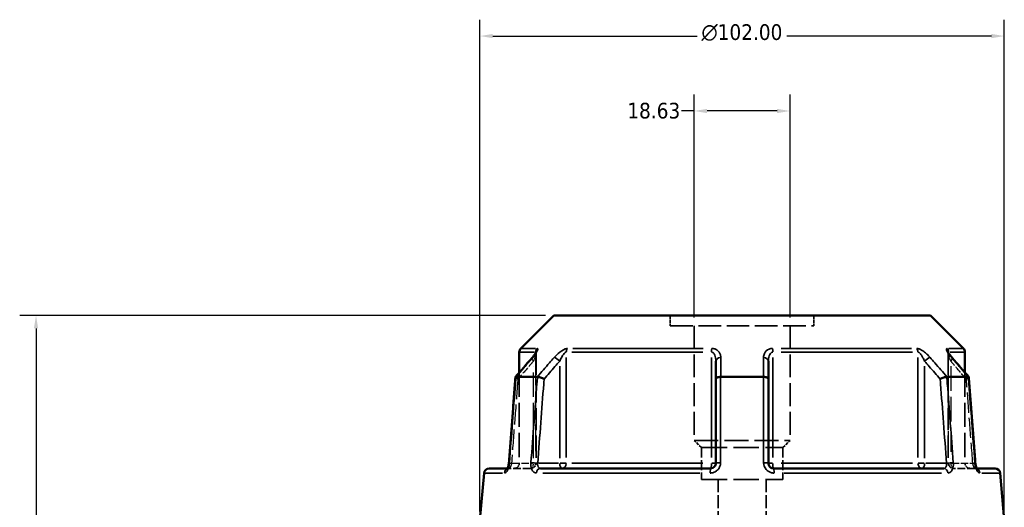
# Model space of a CAD drawing. Header units: millimetres. Extents: x 0 to 898, y 0 to 841.
# Tile 4 of 7: x 274 to 466, y 392 to 487. Entities that reach past the tile are written whole.
import ezdxf

# ---------------------------------------------------------------- set-up
doc = ezdxf.new("R2010")
doc.units = ezdxf.units.MM
doc.linetypes.add('DASHED', pattern=[0.2067, 0.1654, -0.0413])
for name, color, linetype, lineweight in [('Dimension (ANSI)', 7, 'Continuous', 25), ('Hidden (ANSI)', 7, 'DASHED', 35), ('Hidden Narrow (ANSI)', 7, 'DASHED', 25), ('Visible (ANSI)', 7, 'Continuous', 50), ('Visible Narrow (ANSI)', 7, 'Continuous', 35)]:
    doc.layers.add(name, color=color, linetype=linetype, lineweight=lineweight)
doc.styles.add('Note Text (ANSI)', font='tahoma.ttf')
doc.dimstyles.new('Default - mm (ANSI)', dxfattribs={"dimtxt": 3.048, "dimasz": 2.5, "dimexe": 3.175, "dimexo": 1.6002, "dimgap": 0.8, "dimtad": 0, "dimtoh": 1, "dimrnd": 1e-08, "dimzin": 4, "dimdsep": 46, "dimtxsty": 'Note Text (ANSI)', "dimcen": 0.09, "dimdle": 10, "dimclrd": 256, "dimclre": 256, "dimclrt": 256, "dimadec": 1, "dimazin": 1, "dimtfac": 1, "dimtofl": 0, "dimtmove": 0, "dimatfit": 3, "dimfxl": 1, "dimtolj": 1, "dimtzin": 4, "dimlwd": -1, "dimlwe": -1, "dimarcsym": 0})

# ---------------------------------------------------------------- blocks, each defined once
blk = doc.blocks.new('*D6')
at = {"layer": 'Defpoints', "color": 0, "transparency": 16777216}
for p in [(405.27, 469.29), (405.27, 427.57), (423.9, 427.57)]:
    blk.add_point(p, dxfattribs=at)
at = {"layer": 'Dimension (ANSI)', "transparency": 16777216}
for p, q in [((405.27, 429.17), (405.27, 472.46)), ((423.9, 429.17), (423.9, 472.46)), ((405.27, 469.29), (402.77, 469.29)), ((421.4, 469.29), (407.77, 469.29))]:
    blk.add_line(p, q, dxfattribs=at)
for points in [[(407.77, 469.7), (407.77, 468.87), (405.27, 469.29)], [(421.4, 469.7), (421.4, 468.87), (423.9, 469.29)]]:
    blk.add_solid(points, dxfattribs=at)
at = {"layer": 'Dimension (ANSI)', "transparency": 16777216, "insert": (392.25, 470.88), "char_height": 3.048, "attachment_point": 1, "style": 'Note Text (ANSI)'}
blk.add_mtext('\\A1;18.63', dxfattribs=at)
blk = doc.blocks.new('*D9')
at = {"layer": 'Defpoints', "color": 0, "transparency": 16777216}
for p in [(277.23, 429.55), (377.93, 429.55), (415.19, 249.57)]:
    blk.add_point(p, dxfattribs=at)
at = {"layer": 'Dimension (ANSI)', "transparency": 16777216}
for p, q in [((376.33, 429.55), (274.05, 429.55)), ((277.23, 427.05), (277.23, 383.92)), ((277.23, 252.07), (277.23, 370.22)), ((413.59, 249.57), (274.05, 249.57))]:
    blk.add_line(p, q, dxfattribs=at)
for points in [[(276.81, 427.05), (277.64, 427.05), (277.23, 429.55)], [(276.81, 252.07), (277.64, 252.07), (277.23, 249.57)]]:
    blk.add_solid(points, dxfattribs=at)
at = {"layer": 'Dimension (ANSI)', "transparency": 16777216, "insert": (275.63, 371.02), "char_height": 3.048, "attachment_point": 1, "rotation": 90, "style": 'Note Text (ANSI)'}
blk.add_mtext('\\A1;179.98', dxfattribs=at)
blk = doc.blocks.new('*D10')
at = {"layer": 'Defpoints', "color": 0, "transparency": 16777216}
for p in [(363.59, 483.85), (363.59, 389.85), (465.59, 389.85)]:
    blk.add_point(p, dxfattribs=at)
at = {"layer": 'Dimension (ANSI)', "transparency": 16777216}
for p, q in [((363.59, 391.45), (363.59, 487.02)), ((465.59, 391.45), (465.59, 487.02)), ((366.09, 483.85), (405.87, 483.85)), ((463.09, 483.85), (423.3, 483.85))]:
    blk.add_line(p, q, dxfattribs=at)
for points in [[(366.09, 484.26), (366.09, 483.43), (363.59, 483.85)], [(463.09, 484.26), (463.09, 483.43), (465.59, 483.85)]]:
    blk.add_solid(points, dxfattribs=at)
at = {"layer": 'Dimension (ANSI)', "transparency": 16777216, "insert": (406.67, 486.14), "char_height": 3.048, "attachment_point": 1, "style": 'Note Text (ANSI)'}
blk.add_mtext('\\A1;{\\fAIGDT|b0|i0;\\H3.0480;\\ln}\\fTahoma|b0|i0;\\H3.0480;102.00', dxfattribs=at)

msp = doc.modelspace()

# ---------------------------------------------------------------- linework, layer by layer
at = {"layer": 'Hidden (ANSI)', "ltscale": 3.781199}
for p, q in [((400.613, 429.553), (400.613, 427.568)), ((428.56, 429.553), (428.56, 427.568))]:
    msp.add_line(p, q, dxfattribs=at)
at = {"layer": 'Hidden (ANSI)', "ltscale": 26.547085}
msp.add_line((400.613, 427.568), (428.56, 427.568), dxfattribs=at)
at = {"layer": 'Hidden (ANSI)', "ltscale": 26.965408}
for p, q in [((405.271, 427.568), (405.271, 405.273)), ((423.902, 427.568), (423.902, 405.273))]:
    msp.add_line(p, q, dxfattribs=at)
at = {"layer": 'Hidden (ANSI)', "ltscale": 25.936314}
for p, q in [((374.493, 422.292), (374.493, 400.848)), ((454.68, 422.292), (454.68, 400.848))]:
    msp.add_line(p, q, dxfattribs=at)
at = {"layer": 'Hidden (ANSI)', "ltscale": 28.393614}
msp.add_line((371.236, 418.455), (371.236, 400.848), dxfattribs=at)
at = {"layer": 'Hidden (ANSI)', "ltscale": 28.39362}
msp.add_line((457.936, 418.455), (457.936, 400.848), dxfattribs=at)
at = {"layer": 'Hidden (ANSI)', "ltscale": 28.316891}
msp.add_line((405.271, 405.273), (423.902, 405.273), dxfattribs=at)
at = {"layer": 'Hidden (ANSI)', "ltscale": 3.763801}
for p, q in [((406.668, 403.875), (405.271, 405.273)), ((422.505, 403.875), (423.902, 405.273))]:
    msp.add_line(p, q, dxfattribs=at)
at = {"layer": 'Hidden (ANSI)', "ltscale": 30.086697}
for p, q in [((406.668, 403.875), (422.505, 403.875)), ((406.668, 397.703), (422.505, 397.703))]:
    msp.add_line(p, q, dxfattribs=at)
at = {"layer": 'Hidden (ANSI)', "ltscale": 11.756497}
for p, q in [((406.668, 403.875), (406.668, 397.703)), ((422.505, 403.875), (422.505, 397.703))]:
    msp.add_line(p, q, dxfattribs=at)
at = {"layer": 'Hidden (ANSI)', "ltscale": 1.470216}
msp.add_line((368.955, 399.848), (369.249, 399.848), dxfattribs=at)
at = {"layer": 'Hidden (ANSI)', "ltscale": 9.334328}
for p, q in [((373.493, 399.848), (369.249, 399.848)), ((459.924, 399.848), (455.68, 399.848))]:
    msp.add_line(p, q, dxfattribs=at)
at = {"layer": 'Hidden (ANSI)', "ltscale": 1.47006}
msp.add_line((459.924, 399.848), (460.218, 399.848), dxfattribs=at)
at = {"layer": 'Hidden (ANSI)', "ltscale": 14.961292}
for p, q in [((409.929, 397.703), (409.929, 389.848)), ((419.244, 397.703), (419.244, 389.848))]:
    msp.add_line(p, q, dxfattribs=at)
at = {"layer": 'Hidden (ANSI)', "ltscale": 2.991791}
for centre, start, end in [((370.236, 400.848), 270, 0), ((373.493, 400.848), 270, 0), ((455.68, 400.848), 180, 270), ((458.936, 400.848), 180, 270)]:
    msp.add_arc(centre, 1, start, end, dxfattribs=at)
at = {"layer": 'Hidden (ANSI)', "ltscale": 10.048908}
for centre, major_axis, ratio, start_param, end_param in [((10394.355, -11056.7), (-354.91, 16195.52), 0.8712942, 0.7642108, 0.7645365), ((-9728.451, -11244.44), (-358.699, -16460.487), 0.8712659, 2.376952, 2.3772725)]:
    msp.add_ellipse(centre, major_axis=major_axis, ratio=ratio, start_param=start_param, end_param=end_param, dxfattribs=at)
at = {"layer": 'Hidden (ANSI)', "ltscale": 4.578621}
msp.add_open_spline([(373.739, 421.332), (373.838, 421.446), (373.931, 421.559), (374.103, 421.777), (374.181, 421.883), (374.318, 422.08), (374.377, 422.172), (374.443, 422.287), (374.461, 422.322), (374.487, 422.373), (374.495, 422.392), (374.505, 422.415), (374.507, 422.422), (374.51, 422.43), (374.508, 422.425), (374.5, 422.387), (374.496, 422.362), (374.494, 422.314), (374.493, 422.304), (374.493, 422.292)], degree=3, knots=[0, 0, 0, 0, 0.05326363, 0.05326363, 0.10652726, 0.10652726, 0.15979088, 0.15979088, 0.1864227, 0.1864227, 0.20693939, 0.20693939, 0.22202176, 0.22202176, 0.24544118, 0.24544118, 0.26213437, 0.26213437, 0.26631814, 0.26631814, 0.26631814, 0.26631814], dxfattribs=at)
at = {"layer": 'Hidden (ANSI)', "ltscale": 0.735482}
msp.add_open_spline([(374.493, 422.292), (374.493, 422.335), (374.497, 422.364), (374.503, 422.406), (374.506, 422.418), (374.509, 422.426), (374.509, 422.427), (374.509, 422.427)], degree=3, knots=[0.079099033, 0.079099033, 0.079099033, 0.079099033, 0.094745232, 0.094745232, 0.110737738, 0.110737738, 0.118300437, 0.118300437, 0.118300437, 0.118300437], dxfattribs=at)
at = {"layer": 'Hidden (ANSI)', "ltscale": 4.578617}
msp.add_open_spline([(454.68, 422.292), (454.68, 422.335), (454.676, 422.364), (454.67, 422.406), (454.667, 422.418), (454.663, 422.429), (454.664, 422.427), (454.671, 422.409), (454.679, 422.388), (454.712, 422.32), (454.741, 422.266), (454.827, 422.123), (454.89, 422.028), (455.034, 421.826), (455.115, 421.718), (455.276, 421.518), (455.353, 421.426), (455.434, 421.332)], degree=3, knots=[0.07909903, 0.07909903, 0.07909903, 0.07909903, 0.09474523, 0.09474523, 0.11073774, 0.11073774, 0.12984163, 0.12984163, 0.15596521, 0.15596521, 0.19532048, 0.19532048, 0.24858388, 0.24858388, 0.30184727, 0.30184727, 0.345416, 0.345416, 0.345416, 0.345416], dxfattribs=at)
at = {"layer": 'Hidden (ANSI)', "ltscale": 0.735502}
msp.add_open_spline([(454.664, 422.427), (454.664, 422.427), (454.666, 422.42), (454.673, 422.387), (454.677, 422.362), (454.679, 422.314), (454.68, 422.304), (454.68, 422.292)], degree=3, knots=[0.227116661, 0.227116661, 0.227116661, 0.227116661, 0.245441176, 0.245441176, 0.262134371, 0.262134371, 0.26631814, 0.26631814, 0.26631814, 0.26631814], dxfattribs=at)
at = {"layer": 'Hidden (ANSI)', "ltscale": 2.089203}
for points, knots in [([(370.49, 417.583), (370.489, 417.56), (370.502, 417.531), (370.565, 417.456), (370.62, 417.408), (370.767, 417.304), (370.857, 417.249), (370.961, 417.193), (370.962, 417.192), (370.963, 417.192)], [-0.10955445, -0.10955445, -0.10955445, -0.10955445, -0.07807603, -0.07807603, -0.03929469, -0.03929469, 0, 0, 0.00047626, 0.00047626, 0.00047626, 0.00047626]), ([(458.209, 417.192), (458.211, 417.192), (458.212, 417.193), (458.316, 417.249), (458.406, 417.304), (458.553, 417.408), (458.608, 417.456), (458.671, 417.531), (458.684, 417.56), (458.683, 417.583)], [-0.15381712, -0.15381712, -0.15381712, -0.15381712, -0.15334198, -0.15334198, -0.1141389, -0.1141389, -0.07544797, -0.07544797, -0.04404294, -0.04404294, -0.04404294, -0.04404294])]:
    msp.add_open_spline(points, degree=3, knots=knots, dxfattribs=at)
at = {"layer": 'Hidden (ANSI)', "ltscale": 0.420625}
msp.add_open_spline([(369.112, 400.266), (369.124, 400.312), (369.136, 400.359), (369.151, 400.427), (369.156, 400.446), (369.16, 400.466)], degree=3, knots=[0.227257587, 0.227257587, 0.227257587, 0.227257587, 0.247429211, 0.247429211, 0.255432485, 0.255432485, 0.255432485, 0.255432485], dxfattribs=at)
at = {"layer": 'Hidden (ANSI)', "ltscale": 0.527502}
msp.add_open_spline([(369.192, 400.649), (369.2, 400.697), (369.206, 400.744), (369.216, 400.836), (369.22, 400.88), (369.224, 400.924)], degree=3, knots=[0.279678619, 0.279678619, 0.279678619, 0.279678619, 0.298086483, 0.298086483, 0.314813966, 0.314813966, 0.314813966, 0.314813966], dxfattribs=at)
at = {"layer": 'Hidden (ANSI)', "ltscale": 1.701024}
msp.add_open_spline([(368.876, 399.724), (368.876, 399.724), (368.876, 399.724), (368.876, 399.724), (368.885, 399.734), (368.932, 399.767), (368.969, 399.789), (369.083, 399.831), (369.162, 399.848), (369.249, 399.848)], degree=3, knots=[0.227293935, 0.227293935, 0.227293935, 0.227293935, 0.22772718, 0.22772718, 0.25682997, 0.25682997, 0.285161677, 0.285161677, 0.314811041, 0.314811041, 0.314811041, 0.314811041], dxfattribs=at)
at = {"layer": 'Hidden (ANSI)', "ltscale": 1.700917}
for points in [[(369.249, 399.848), (369.145, 399.848), (369.054, 399.823), (368.94, 399.774), (368.908, 399.751), (368.88, 399.729), (368.876, 399.724), (368.876, 399.724)], [(459.924, 399.848), (460.028, 399.848), (460.119, 399.823), (460.233, 399.774), (460.265, 399.751), (460.293, 399.729), (460.297, 399.724), (460.297, 399.724)]]:
    msp.add_open_spline(points, degree=3, knots=[0, 0, 0, 0, 0.035487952, 0.035487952, 0.066590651, 0.066590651, 0.08751627, 0.08751627, 0.08751627, 0.08751627], dxfattribs=at)
at = {"layer": 'Hidden (ANSI)', "ltscale": 0.402963}
msp.add_open_spline([(368.906, 399.764), (368.907, 399.765), (368.907, 399.767), (368.922, 399.788), (368.937, 399.815), (368.955, 399.848)], degree=3, knots=[0.122975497, 0.122975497, 0.122975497, 0.122975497, 0.124622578, 0.124622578, 0.150448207, 0.150448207, 0.150448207, 0.150448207], dxfattribs=at)
at = {"layer": 'Hidden (ANSI)', "ltscale": 2.63652}
msp.add_open_spline([(460.218, 399.848), (460.238, 399.811), (460.255, 399.782), (460.286, 399.736), (460.298, 399.723), (460.297, 399.724), (460.288, 399.734), (460.241, 399.767), (460.204, 399.789), (460.089, 399.831), (460.011, 399.848), (459.924, 399.848)], degree=3, knots=[0.16436308, 0.16436308, 0.16436308, 0.16436308, 0.19343627, 0.19343627, 0.22772718, 0.22772718, 0.25682997, 0.25682997, 0.28516168, 0.28516168, 0.31481104, 0.31481104, 0.31481104, 0.31481104], dxfattribs=at)
at = {"layer": 'Hidden Narrow (ANSI)', "ltscale": 28.778315}
for p, q in [((373.993, 401.839), (373.993, 419.685)), ((455.18, 419.685), (455.18, 401.839))]:
    msp.add_line(p, q, dxfattribs=at)
at = {"layer": 'Hidden Narrow (ANSI)', "ltscale": 31.058149}
msp.add_line((374.42, 421.177), (374.42, 401.918), dxfattribs=at)
at = {"layer": 'Hidden Narrow (ANSI)', "ltscale": 31.058092}
msp.add_line((454.753, 401.918), (454.753, 421.177), dxfattribs=at)
at = {"layer": 'Hidden Narrow (ANSI)', "ltscale": 8.457208}
for p, q in [((369.934, 400.848), (373.78, 400.848)), ((455.393, 400.848), (459.239, 400.848))]:
    msp.add_line(p, q, dxfattribs=at)
at = {"layer": 'Hidden Narrow (ANSI)', "ltscale": 1.795034}
for p, q in [((374.492, 400.848), (374.038, 400.848)), ((455.135, 400.848), (454.681, 400.848))]:
    msp.add_line(p, q, dxfattribs=at)
at = {"layer": 'Hidden Narrow (ANSI)', "ltscale": 2.029475}
for centre, major_axis, start_param, end_param in [((374.493, 420.676), (-0.755, 0.656), 0.059198, 1.1247615), ((454.68, 420.676), (0.755, 0.656), 5.1584238, 6.2239873)]:
    msp.add_ellipse(centre, major_axis=major_axis, ratio=0.3543192, start_param=start_param, end_param=end_param, dxfattribs=at)
at = {"layer": 'Hidden Narrow (ANSI)', "ltscale": 1.797881}
for centre, major_axis, start_param, end_param in [((370.221, 400.848), (-0.997, 0.076), 0.0524429, 0.9964155), ((458.952, 400.848), (0.997, 0.076), 5.2867698, 6.2307424)]:
    msp.add_ellipse(centre, major_axis=major_axis, ratio=0.0437298, start_param=start_param, end_param=end_param, dxfattribs=at)
at = {"layer": 'Hidden Narrow (ANSI)', "ltscale": 2.692601}
for centre, ratio, start_param, end_param in [((373.493, 400.848), 0.5, 0.0785398, 1.4922565), ((373.493, 400.848), 0.9265657, 0.0785398, 1.4922565), ((455.68, 400.848), 0.9265657, 4.7909288, 6.2046455), ((455.68, 400.848), 0.5, 4.7909288, 6.2046455)]:
    msp.add_ellipse(centre, major_axis=(0, -1), ratio=ratio, start_param=start_param, end_param=end_param, dxfattribs=at)
at = {"layer": 'Hidden Narrow (ANSI)', "ltscale": 0.633739}
msp.add_ellipse((369.249, 398.848), major_axis=(0, 1), ratio=0.9213266, start_param=0.0184876, end_param=0.3512644, dxfattribs=at)
at = {"layer": 'Hidden Narrow (ANSI)', "ltscale": 0.633677}
msp.add_ellipse((459.924, 398.848), major_axis=(0, 1), ratio=0.9213266, start_param=5.9319551, end_param=6.2646995, dxfattribs=at)
at = {"layer": 'Hidden Narrow (ANSI)', "ltscale": 3.591758}
msp.add_open_spline([(374.486, 422.372), (374.489, 422.36), (374.491, 422.347), (374.497, 422.273), (374.49, 422.194), (374.459, 422.016), (374.437, 421.921), (374.368, 421.666), (374.315, 421.5), (374.177, 421.117), (374.09, 420.898), (373.993, 420.676)], degree=3, knots=[0.05373644, 0.05373644, 0.05373644, 0.05373644, 0.06721438, 0.06721438, 0.12292214, 0.12292214, 0.17440412, 0.17440412, 0.25131567, 0.25131567, 0.345416, 0.345416, 0.345416, 0.345416], dxfattribs=at)
at = {"layer": 'Hidden Narrow (ANSI)', "ltscale": 3.592147}
msp.add_open_spline([(455.18, 420.676), (455.06, 420.952), (454.952, 421.226), (454.746, 421.839), (454.664, 422.173), (454.683, 422.353), (454.685, 422.363), (454.687, 422.372)], degree=3, knots=[0, 0, 0, 0, 0.11734182, 0.11734182, 0.28109054, 0.28109054, 0.2916805, 0.2916805, 0.2916805, 0.2916805], dxfattribs=at)
at = {"layer": 'Hidden Narrow (ANSI)', "ltscale": 8.464334}
for points, knots in [([(373.993, 420.676), (373.689, 420.326), (373.385, 419.977), (373.081, 419.627), (372.375, 418.815), (371.669, 418.003), (370.963, 417.192)], [1.40070667, 1.40070667, 1.40070667, 1.40070667, 1.54944365, 1.54944365, 1.54944365, 1.8944823, 1.8944823, 1.8944823, 1.8944823]), ([(458.209, 417.192), (457.504, 418.003), (456.798, 418.815), (456.092, 419.627), (455.788, 419.977), (455.484, 420.326), (455.18, 420.676)], [2.51817821, 2.51817821, 2.51817821, 2.51817821, 2.86321686, 2.86321686, 2.86321686, 3.01195384, 3.01195384, 3.01195384, 3.01195384])]:
    msp.add_open_spline(points, degree=3, knots=knots, dxfattribs=at)
at = {"layer": 'Hidden Narrow (ANSI)', "ltscale": 23.812252}
for points, knots in [([(370.963, 417.192), (370.94, 416.878), (370.916, 416.564), (370.701, 413.743), (370.511, 411.236), (370.32, 408.729), (370.12, 406.102), (369.92, 403.475), (369.721, 400.848)], [0.6606297, 0.6606297, 0.6606297, 0.6606297, 0.7550994, 0.7550994, 1.5101988, 1.5101988, 1.5101988, 2.3012939, 2.3012939, 2.3012939, 2.3012939]), ([(459.452, 400.848), (459.253, 403.475), (459.053, 406.102), (458.853, 408.729), (458.662, 411.236), (458.472, 413.743), (458.257, 416.564), (458.233, 416.878), (458.209, 417.192)], [1.2046153, 1.2046153, 1.2046153, 1.2046153, 1.9957102, 1.9957102, 1.9957102, 2.7508097, 2.7508097, 2.8452795, 2.8452795, 2.8452795, 2.8452795])]:
    msp.add_open_spline(points, degree=3, knots=knots, dxfattribs=at)
at = {"layer": 'Hidden Narrow (ANSI)', "ltscale": 2.712011}
msp.add_open_spline([(369.721, 400.848), (369.711, 400.782), (369.698, 400.716), (369.661, 400.547), (369.632, 400.446), (369.558, 400.234), (369.51, 400.128), (369.386, 399.918), (369.309, 399.848), (369.249, 399.848)], degree=3, knots=[0, 0, 0, 0, 0.03982627, 0.03982627, 0.1035483, 0.1035483, 0.18638694, 0.18638694, 0.31481104, 0.31481104, 0.31481104, 0.31481104], dxfattribs=at)
at = {"layer": 'Hidden Narrow (ANSI)', "ltscale": 2.712193}
msp.add_open_spline([(459.924, 399.848), (459.901, 399.848), (459.876, 399.858), (459.807, 399.908), (459.761, 399.964), (459.655, 400.14), (459.597, 400.274), (459.508, 400.559), (459.474, 400.704), (459.452, 400.848)], degree=3, knots=[0, 0, 0, 0, 0.04867645, 0.04867645, 0.12655878, 0.12655878, 0.2278058, 0.2278058, 0.31481397, 0.31481397, 0.31481397, 0.31481397], dxfattribs=at)
at = {"layer": 'Visible (ANSI)'}
for p, q in [((377.93, 429.553), (371.529, 423.153)), ((377.93, 429.553), (451.243, 429.553)), ((451.243, 429.553), (457.644, 423.153)), ((371.236, 422.446), (371.236, 418.455)), ((457.936, 422.446), (457.936, 418.455)), ((409.486, 420.676), (409.486, 417.192)), ((419.686, 417.192), (419.686, 420.676)), ((370.599, 417.641), (374.76, 417.641)), ((410.426, 417.641), (418.747, 417.641)), ((454.413, 417.641), (458.574, 417.641)), ((409.486, 417.192), (409.486, 400.848)), ((419.686, 400.848), (419.686, 417.192)), ((364.381, 398.935), (363.586, 389.848)), ((365.378, 399.848), (368.955, 399.848)), ((375.349, 399.848), (408.486, 399.848)), ((420.686, 399.848), (453.824, 399.848)), ((460.218, 399.848), (463.795, 399.848)), ((464.791, 398.935), (465.586, 389.848))]:
    msp.add_line(p, q, dxfattribs=at)
for centre, start, end in [((372.236, 422.446), 135, 180), ((456.936, 422.446), 0, 45), ((365.378, 398.848), 90, 175), ((463.795, 398.848), 5, 90)]:
    msp.add_arc(centre, 1, start, end, dxfattribs=at)
for centre, major_axis, ratio, start_param, end_param in [((10557.624, -11244.44), (358.699, -16460.487), 0.8712659, 3.9059128, 3.9062333), ((-9565.182, -11056.7), (354.91, 16195.52), 0.8712942, 5.5186488, 5.5189745)]:
    msp.add_ellipse(centre, major_axis=major_axis, ratio=ratio, start_param=start_param, end_param=end_param, dxfattribs=at)
for points, knots in [([(374.509, 422.427), (374.509, 422.427), (374.508, 422.424), (374.502, 422.409), (374.493, 422.388), (374.461, 422.32), (374.432, 422.266), (374.346, 422.123), (374.283, 422.028), (374.139, 421.826), (374.058, 421.718), (373.897, 421.518), (373.82, 421.426), (373.739, 421.332)], [0.11830044, 0.11830044, 0.11830044, 0.11830044, 0.12984163, 0.12984163, 0.15596521, 0.15596521, 0.19532048, 0.19532048, 0.24858388, 0.24858388, 0.30184727, 0.30184727, 0.345416, 0.345416, 0.345416, 0.345416]), ([(455.434, 421.332), (455.335, 421.446), (455.242, 421.559), (455.07, 421.777), (454.992, 421.883), (454.855, 422.08), (454.796, 422.172), (454.73, 422.287), (454.711, 422.322), (454.686, 422.373), (454.678, 422.392), (454.668, 422.415), (454.665, 422.422), (454.664, 422.426), (454.664, 422.427), (454.664, 422.427)], [0, 0, 0, 0, 0.05326363, 0.05326363, 0.10652726, 0.10652726, 0.15979088, 0.15979088, 0.1864227, 0.1864227, 0.20693939, 0.20693939, 0.22202176, 0.22202176, 0.22711666, 0.22711666, 0.22711666, 0.22711666]), ([(370.49, 417.583), (370.406, 416.472), (370.321, 415.361), (370.152, 413.14), (370.068, 412.03), (369.899, 409.808), (369.815, 408.698), (369.646, 406.477), (369.561, 405.366), (369.392, 403.145), (369.308, 402.034), (369.224, 400.924)], [0.6290037, 0.6290037, 0.6290037, 0.6290037, 0.9634618, 0.9634618, 1.2979198, 1.2979198, 1.6323778, 1.6323778, 1.9668358, 1.9668358, 2.3012939, 2.3012939, 2.3012939, 2.3012939]), ([(370.589, 417.641), (370.536, 417.636), (370.504, 417.621), (370.492, 417.593), (370.491, 417.588), (370.49, 417.583)], [-0.153700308, -0.153700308, -0.153700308, -0.153700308, -0.116657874, -0.116657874, -0.109554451, -0.109554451, -0.109554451, -0.109554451]), ([(376.063, 417.192), (376.062, 417.192), (376.061, 417.193), (375.957, 417.249), (375.843, 417.304), (375.606, 417.408), (375.485, 417.456), (375.248, 417.538), (375.134, 417.572), (374.932, 417.621), (374.845, 417.636), (374.774, 417.641)], [-0.15381712, -0.15381712, -0.15381712, -0.15381712, -0.15334197, -0.15334197, -0.11413889, -0.11413889, -0.07544794, -0.07544794, -0.03695607, -0.03695607, 0, 0, 0, 0]), ([(410.401, 417.641), (410.278, 417.636), (410.159, 417.621), (409.936, 417.572), (409.834, 417.538), (409.666, 417.456), (409.6, 417.408), (409.51, 417.304), (409.487, 417.249), (409.486, 417.193), (409.486, 417.192), (409.486, 417.192)], [-0.15370015, -0.15370015, -0.15370015, -0.15370015, -0.1166578, -0.1166578, -0.07807618, -0.07807618, -0.0392946, -0.0392946, 0, 0, 0.00047641, 0.00047641, 0.00047641, 0.00047641]), ([(419.686, 417.192), (419.686, 417.192), (419.686, 417.193), (419.686, 417.249), (419.663, 417.304), (419.573, 417.408), (419.507, 417.456), (419.339, 417.538), (419.237, 417.572), (419.014, 417.621), (418.895, 417.636), (418.772, 417.641)], [-0.15381712, -0.15381712, -0.15381712, -0.15381712, -0.15334182, -0.15334182, -0.11413883, -0.11413883, -0.07544767, -0.07544767, -0.03695599, -0.03695599, 0, 0, 0, 0]), ([(454.399, 417.641), (454.328, 417.636), (454.241, 417.621), (454.039, 417.572), (453.925, 417.538), (453.688, 417.456), (453.567, 417.408), (453.33, 417.304), (453.216, 417.249), (453.112, 417.193), (453.111, 417.192), (453.109, 417.192)], [-0.15370029, -0.15370029, -0.15370029, -0.15370029, -0.11665787, -0.11665787, -0.07807605, -0.07807605, -0.03929468, -0.03929468, 0, 0, 0.00047627, 0.00047627, 0.00047627, 0.00047627]), ([(458.683, 417.583), (458.682, 417.588), (458.681, 417.593), (458.669, 417.621), (458.637, 417.636), (458.584, 417.641)], [-0.044042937, -0.044042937, -0.044042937, -0.044042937, -0.036956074, -0.036956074, 0, 0, 0, 0]), ([(459.949, 400.924), (459.865, 402.034), (459.78, 403.145), (459.612, 405.366), (459.527, 406.477), (459.358, 408.698), (459.274, 409.808), (459.105, 412.03), (459.02, 413.14), (458.852, 415.361), (458.767, 416.472), (458.683, 417.583)], [1.2046153, 1.2046153, 1.2046153, 1.2046153, 1.5390734, 1.5390734, 1.8735314, 1.8735314, 2.2079894, 2.2079894, 2.5424474, 2.5424474, 2.8769055, 2.8769055, 2.8769055, 2.8769055]), ([(369.224, 400.924), (369.213, 400.786), (369.195, 400.649), (369.145, 400.389), (369.115, 400.267), (369.049, 400.059), (369.014, 399.97), (368.951, 399.838), (368.924, 399.791), (368.887, 399.736), (368.876, 399.724), (368.876, 399.724)], [0, 0, 0, 0, 0.05246869, 0.05246869, 0.10385719, 0.10385719, 0.15173749, 0.15173749, 0.19343627, 0.19343627, 0.22729393, 0.22729393, 0.22729393, 0.22729393]), ([(409.486, 400.848), (409.486, 400.782), (409.48, 400.717), (409.446, 400.549), (409.409, 400.449), (409.29, 400.237), (409.198, 400.132), (408.946, 399.942), (408.775, 399.874), (408.561, 399.85), (408.524, 399.848), (408.486, 399.848)], [0, 0, 0, 0, 0.03957477, 0.03957477, 0.1028944, 0.1028944, 0.18520991, 0.18520991, 0.29222008, 0.29222008, 0.31481112, 0.31481112, 0.31481112, 0.31481112]), ([(420.686, 399.848), (420.576, 399.848), (420.466, 399.866), (420.194, 399.96), (420.042, 400.063), (419.773, 400.377), (419.686, 400.612), (419.686, 400.848)], [0, 0, 0, 0, 0.06653404, 0.06653404, 0.1729885, 0.1729885, 0.31481287, 0.31481287, 0.31481287, 0.31481287]), ([(459.949, 400.924), (459.96, 400.786), (459.978, 400.649), (460.027, 400.389), (460.058, 400.267), (460.124, 400.059), (460.159, 399.97), (460.201, 399.881), (460.21, 399.864), (460.218, 399.848)], [0, 0, 0, 0, 0.05246869, 0.05246869, 0.10385719, 0.10385719, 0.15173749, 0.15173749, 0.16436308, 0.16436308, 0.16436308, 0.16436308]), ([(460.297, 399.724), (460.297, 399.724), (460.297, 399.724), (460.292, 399.73), (460.28, 399.744), (460.247, 399.795), (460.224, 399.835), (460.172, 399.943), (460.142, 400.015), (460.081, 400.189), (460.051, 400.295), (459.998, 400.53), (459.976, 400.66), (459.957, 400.836), (459.953, 400.88), (459.949, 400.924)], [0.08751627, 0.08751627, 0.08751627, 0.08751627, 0.09464308, 0.09464308, 0.12462258, 0.12462258, 0.15950627, 0.15950627, 0.20062077, 0.20062077, 0.24742921, 0.24742921, 0.29808648, 0.29808648, 0.31481397, 0.31481397, 0.31481397, 0.31481397]), ([(368.876, 399.724), (368.876, 399.724), (368.876, 399.724), (368.881, 399.73), (368.892, 399.743), (368.906, 399.764)], [0.08751627, 0.08751627, 0.08751627, 0.08751627, 0.094643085, 0.094643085, 0.122975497, 0.122975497, 0.122975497, 0.122975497]), ([(368.955, 399.848), (368.961, 399.859), (368.967, 399.872), (369.001, 399.943), (369.031, 400.015), (369.078, 400.149), (369.095, 400.206), (369.112, 400.266)], [0.150448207, 0.150448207, 0.150448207, 0.150448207, 0.159506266, 0.159506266, 0.200620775, 0.200620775, 0.227257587, 0.227257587, 0.227257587, 0.227257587])]:
    msp.add_open_spline(points, degree=3, knots=knots, dxfattribs=at)
for points in [[(370.589, 417.641), (370.592, 417.641), (370.596, 417.641), (370.599, 417.641)], [(374.76, 417.641), (374.765, 417.641), (374.77, 417.641), (374.774, 417.641)], [(410.401, 417.641), (410.409, 417.641), (410.417, 417.641), (410.426, 417.641)], [(418.747, 417.641), (418.755, 417.641), (418.764, 417.641), (418.772, 417.641)], [(454.399, 417.641), (454.403, 417.641), (454.408, 417.641), (454.413, 417.641)], [(458.574, 417.641), (458.577, 417.641), (458.581, 417.641), (458.584, 417.641)], [(369.16, 400.466), (369.172, 400.526), (369.183, 400.587), (369.192, 400.649)]]:
    msp.add_open_spline(points, degree=3, dxfattribs=at)
at = {"layer": 'Visible Narrow (ANSI)'}
for p, q in [((374.113, 422.446), (371.245, 422.446)), ((371.537, 423.153), (374.386, 423.153)), ((374.42, 422.436), (374.42, 422.257)), ((406.973, 422.446), (381.434, 422.446)), ((381.658, 423.153), (407.024, 423.153)), ((422.148, 423.153), (447.514, 423.153)), ((447.738, 422.446), (422.2, 422.446)), ((454.753, 422.257), (454.753, 422.436)), ((454.787, 423.153), (457.636, 423.153)), ((457.928, 422.446), (455.06, 422.446)), ((379.093, 419.685), (379.093, 401.839)), ((380.382, 401.928), (380.382, 421.366)), ((408.624, 421.366), (408.624, 401.928)), ((420.549, 401.928), (420.549, 421.366)), ((448.791, 421.366), (448.791, 401.928)), ((450.08, 401.839), (450.08, 419.685)), ((378.88, 400.848), (375.034, 400.848)), ((380.336, 400.848), (379.157, 400.848)), ((381.434, 400.848), (406.973, 400.848)), ((409.484, 400.848), (408.695, 400.848)), ((420.478, 400.848), (419.689, 400.848)), ((422.2, 400.848), (447.738, 400.848)), ((450.016, 400.848), (448.837, 400.848)), ((454.139, 400.848), (450.293, 400.848)), ((367.951, 398.935), (364.391, 398.935)), ((406.379, 398.935), (375.796, 398.935)), ((453.377, 398.935), (422.794, 398.935)), ((464.781, 398.935), (461.222, 398.935))]:
    msp.add_line(p, q, dxfattribs=at)
for centre, major_axis, ratio, start_param, end_param in [((374.493, 420.676), (-0.755, 0.656), 0.3543192, 5.9781609, 6.2671314), ((375.346, 422.446), (0, 1), 0.9265657, 0.8246681, 1.5315264), ((378.593, 420.676), (-0.755, 0.656), 0.3543192, 4.400804, 5.755338), ((381.171, 422.446), (0, -1), 0.7890235, 3.9662607, 4.6731191), ((408.762, 422.446), (0, 1), 0.1375423, 0.8246681, 1.5315264), ((410.486, 420.676), (-1, 0), 0.7086384, 4.8533994, 6.2079334), ((418.686, 420.676), (1, 0), 0.7086384, 0.0752519, 1.4297859), ((420.411, 422.446), (0, -1), 0.1375423, 1.6100662, 2.3169246), ((448.002, 422.446), (0, 1), 0.7890235, 4.7516589, 5.4585172), ((450.58, 420.676), (-0.755, -0.656), 0.3543192, 3.66944, 5.023974), ((453.827, 422.446), (0, -1), 0.9265657, 1.6100662, 2.3169246), ((454.68, 420.676), (0.755, 0.656), 0.3543192, 0.0160539, 0.3050244), ((370.221, 400.848), (-0.997, 0.076), 0.0437298, 5.8665688, 6.2612581), ((374.321, 400.848), (0.997, -0.076), 0.0437298, 1.1232285, 2.4618904), ((379.593, 400.848), (0, -1), 0.5, 4.7909288, 6.2046455), ((379.593, 400.848), (0, -1), 0.7890235, 0.0785398, 1.4922565), ((408.486, 400.848), (0, -1), 0.1375423, 0.0785398, 1.4922565), ((410.486, 400.848), (-1, 0), 0.0874597, 4.8701533, 6.2088152), ((418.686, 400.848), (1, 0), 0.0874597, 0.0743701, 1.413032), ((420.686, 400.848), (0, -1), 0.1375423, 4.7909288, 6.2046455), ((449.58, 400.848), (0, -1), 0.7890235, 4.7909288, 6.2046455), ((449.58, 400.848), (0, -1), 0.5, 0.0785398, 1.4922565), ((454.852, 400.848), (0.997, 0.076), 0.0437298, 0.6797022, 2.0183641), ((458.952, 400.848), (0.997, 0.076), 0.0437298, 0.0219272, 0.4166165), ((369.249, 398.848), (0, 1), 0.9213266, 0.4254409, 1.427841), ((375.349, 398.848), (0, 1), 0.797365, 0.0741765, 1.4093534), ((408.486, 398.848), (0, 1), 0.1239616, 0.0741765, 1.4093534), ((420.686, 398.848), (0, 1), 0.1239616, 4.8738319, 6.2090088), ((453.824, 398.848), (0, 1), 0.797365, 4.8738319, 6.2090088), ((459.924, 398.848), (0, 1), 0.9213266, 4.8553461, 5.8577786)]:
    msp.add_ellipse(centre, major_axis=major_axis, ratio=ratio, start_param=start_param, end_param=end_param, dxfattribs=at)
for points, knots in [([(370.599, 417.641), (371.379, 418.539), (372.159, 419.436), (372.939, 420.334), (373.243, 420.684), (373.547, 421.034), (373.851, 421.383)], [-1.9309469, -1.9309469, -1.9309469, -1.9309469, -1.54944365, -1.54944365, -1.54944365, -1.40070667, -1.40070667, -1.40070667, -1.40070667]), ([(373.851, 421.383), (374.043, 421.605), (374.218, 421.824), (374.492, 422.207), (374.598, 422.373), (374.735, 422.628), (374.778, 422.723), (374.837, 422.901), (374.85, 422.981), (374.831, 423.084), (374.81, 423.117), (374.752, 423.147), (374.724, 423.153), (374.691, 423.153)], [-0.345416, -0.345416, -0.345416, -0.345416, -0.25131567, -0.25131567, -0.17440412, -0.17440412, -0.12292214, -0.12292214, -0.06721438, -0.06721438, -0.02585168, -0.02585168, 0, 0, 0, 0]), ([(374.42, 422.446), (374.436, 422.446), (374.45, 422.44), (374.472, 422.416), (374.481, 422.397), (374.486, 422.372)], [0, 0, 0, 0, 0.025851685, 0.025851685, 0.053736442, 0.053736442, 0.053736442, 0.053736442]), ([(378.016, 421.383), (377.712, 421.033), (377.407, 420.684), (377.103, 420.334), (376.322, 419.436), (375.541, 418.539), (374.76, 417.641)], [-2.8461148, -2.8461148, -2.8461148, -2.8461148, -2.6973551, -2.6973551, -2.6973551, -2.31587457, -2.31587457, -2.31587457, -2.31587457]), ([(380.613, 423.153), (380.483, 423.153), (380.326, 423.117), (379.722, 422.888), (379.241, 422.55), (378.529, 421.933), (378.257, 421.659), (378.016, 421.383)], [-0.34541683, -0.34541683, -0.34541683, -0.34541683, -0.28278882, -0.28278882, -0.11734182, -0.11734182, 0, 0, 0, 0]), ([(379.093, 420.676), (379.213, 420.952), (379.349, 421.226), (379.704, 421.843), (379.942, 422.181), (380.241, 422.41), (380.318, 422.446), (380.382, 422.446)], [0, 0, 0, 0, 0.11734182, 0.11734182, 0.28278882, 0.28278882, 0.34541683, 0.34541683, 0.34541683, 0.34541683]), ([(408.624, 422.446), (408.667, 422.446), (408.709, 422.44), (408.816, 422.41), (408.879, 422.377), (409.016, 422.273), (409.086, 422.193), (409.202, 422.016), (409.25, 421.921), (409.352, 421.668), (409.397, 421.503), (409.468, 421.12), (409.486, 420.899), (409.486, 420.676)], [0, 0, 0, 0, 0.02585168, 0.02585168, 0.06721438, 0.06721438, 0.12305037, 0.12305037, 0.17415567, 0.17415567, 0.25081718, 0.25081718, 0.34541583, 0.34541583, 0.34541583, 0.34541583]), ([(410.421, 421.383), (410.42, 421.606), (410.382, 421.827), (410.238, 422.21), (410.146, 422.376), (409.938, 422.628), (409.841, 422.723), (409.604, 422.9), (409.462, 422.98), (409.183, 423.084), (409.055, 423.117), (408.837, 423.147), (408.751, 423.153), (408.664, 423.153)], [-0.34541583, -0.34541583, -0.34541583, -0.34541583, -0.25081718, -0.25081718, -0.17415567, -0.17415567, -0.12305037, -0.12305037, -0.06721438, -0.06721438, -0.02585168, -0.02585168, 0, 0, 0, 0]), ([(410.426, 417.641), (410.425, 418.539), (410.424, 419.436), (410.422, 420.334), (410.422, 420.684), (410.421, 421.034), (410.421, 421.383)], [-1.9309469, -1.9309469, -1.9309469, -1.9309469, -1.54944267, -1.54944267, -1.54944267, -1.40070667, -1.40070667, -1.40070667, -1.40070667]), ([(418.752, 421.383), (418.752, 421.034), (418.751, 420.684), (418.751, 420.334), (418.749, 419.436), (418.748, 418.539), (418.747, 417.641)], [-0.97913562, -0.97913562, -0.97913562, -0.97913562, -0.83039961, -0.83039961, -0.83039961, -0.44889539, -0.44889539, -0.44889539, -0.44889539]), ([(420.509, 423.153), (420.276, 423.153), (420.051, 423.109), (419.402, 422.86), (419.104, 422.536), (418.811, 421.933), (418.753, 421.659), (418.752, 421.383)], [-0.34541645, -0.34541645, -0.34541645, -0.34541645, -0.27620858, -0.27620858, -0.11734182, -0.11734182, 0, 0, 0, 0]), ([(419.686, 420.676), (419.686, 420.952), (419.715, 421.226), (419.859, 421.829), (420.005, 422.153), (420.324, 422.402), (420.435, 422.446), (420.549, 422.446)], [0, 0, 0, 0, 0.11734182, 0.11734182, 0.27620858, 0.27620858, 0.34541645, 0.34541645, 0.34541645, 0.34541645]), ([(451.157, 421.383), (450.964, 421.604), (450.751, 421.824), (450.335, 422.207), (450.136, 422.373), (449.791, 422.628), (449.649, 422.723), (449.353, 422.901), (449.198, 422.981), (448.939, 423.084), (448.832, 423.117), (448.672, 423.147), (448.613, 423.153), (448.56, 423.153)], [-0.34541603, -0.34541603, -0.34541603, -0.34541603, -0.25141662, -0.25141662, -0.17445287, -0.17445287, -0.12288915, -0.12288915, -0.06721438, -0.06721438, -0.02585168, -0.02585168, 0, 0, 0, 0]), ([(448.791, 422.446), (448.817, 422.446), (448.846, 422.44), (448.925, 422.41), (448.977, 422.377), (449.106, 422.273), (449.182, 422.194), (449.329, 422.016), (449.4, 421.92), (449.571, 421.666), (449.67, 421.5), (449.877, 421.117), (449.983, 420.897), (450.08, 420.676)], [0, 0, 0, 0, 0.02585168, 0.02585168, 0.06721438, 0.06721438, 0.12288915, 0.12288915, 0.17445287, 0.17445287, 0.25141662, 0.25141662, 0.34541603, 0.34541603, 0.34541603, 0.34541603]), ([(454.413, 417.641), (453.632, 418.539), (452.851, 419.436), (452.07, 420.334), (451.766, 420.684), (451.461, 421.033), (451.157, 421.383)], [-1.9309469, -1.9309469, -1.9309469, -1.9309469, -1.54946637, -1.54946637, -1.54946637, -1.40070667, -1.40070667, -1.40070667, -1.40070667]), ([(454.482, 423.153), (454.4, 423.153), (454.351, 423.115), (454.296, 422.88), (454.459, 422.546), (454.868, 421.933), (455.082, 421.659), (455.322, 421.383)], [-0.34541684, -0.34541684, -0.34541684, -0.34541684, -0.28109054, -0.28109054, -0.11734182, -0.11734182, 0, 0, 0, 0]), ([(455.322, 421.383), (455.626, 421.034), (455.93, 420.684), (456.234, 420.334), (457.014, 419.436), (457.794, 418.539), (458.574, 417.641)], [-3.01195384, -3.01195384, -3.01195384, -3.01195384, -2.86321686, -2.86321686, -2.86321686, -2.48171362, -2.48171362, -2.48171362, -2.48171362]), ([(376.063, 417.192), (376.769, 418.003), (377.475, 418.815), (378.18, 419.627), (378.485, 419.976), (378.789, 420.326), (379.093, 420.676)], [2.35233917, 2.35233917, 2.35233917, 2.35233917, 2.6973551, 2.6973551, 2.6973551, 2.8461148, 2.8461148, 2.8461148, 2.8461148]), ([(450.08, 420.676), (450.384, 420.326), (450.688, 419.976), (450.993, 419.627), (451.698, 418.815), (452.404, 418.003), (453.109, 417.192)], [1.40070667, 1.40070667, 1.40070667, 1.40070667, 1.54946637, 1.54946637, 1.54946637, 1.8944823, 1.8944823, 1.8944823, 1.8944823]), ([(369.319, 400.935), (369.519, 403.562), (369.718, 406.189), (369.918, 408.816), (370.108, 411.323), (370.299, 413.83), (370.523, 416.772), (370.556, 417.207), (370.589, 417.641)], [-2.3012939, -2.3012939, -2.3012939, -2.3012939, -1.5101988, -1.5101988, -1.5101988, -0.7550994, -0.7550994, -0.6242809, -0.6242809, -0.6242809, -0.6242809]), ([(374.774, 417.641), (374.741, 417.207), (374.708, 416.772), (374.484, 413.83), (374.293, 411.323), (374.102, 408.816), (373.902, 406.189), (373.703, 403.562), (373.503, 400.935)], [-2.8816283, -2.8816283, -2.8816283, -2.8816283, -2.7508098, -2.7508098, -1.9957104, -1.9957104, -1.9957104, -1.2046153, -1.2046153, -1.2046153, -1.2046153]), ([(410.403, 400.935), (410.403, 403.562), (410.402, 406.189), (410.402, 408.816), (410.402, 411.323), (410.401, 413.83), (410.401, 416.772), (410.401, 417.207), (410.401, 417.641)], [-2.3012939, -2.3012939, -2.3012939, -2.3012939, -1.510199, -1.510199, -1.510199, -0.7550995, -0.7550995, -0.6242809, -0.6242809, -0.6242809, -0.6242809]), ([(418.772, 417.641), (418.772, 417.207), (418.772, 416.772), (418.772, 413.83), (418.771, 411.323), (418.771, 408.816), (418.771, 406.189), (418.77, 403.562), (418.77, 400.935)], [-2.8816283, -2.8816283, -2.8816283, -2.8816283, -2.7508097, -2.7508097, -1.9957102, -1.9957102, -1.9957102, -1.2046153, -1.2046153, -1.2046153, -1.2046153]), ([(455.67, 400.935), (455.47, 403.562), (455.27, 406.189), (455.07, 408.816), (454.88, 411.323), (454.689, 413.83), (454.465, 416.772), (454.432, 417.207), (454.399, 417.641)], [-2.3012939, -2.3012939, -2.3012939, -2.3012939, -1.510199, -1.510199, -1.510199, -0.7550995, -0.7550995, -0.6242809, -0.6242809, -0.6242809, -0.6242809]), ([(458.584, 417.641), (458.617, 417.207), (458.65, 416.772), (458.874, 413.83), (459.064, 411.323), (459.255, 408.816), (459.454, 406.189), (459.654, 403.562), (459.854, 400.935)], [-2.8816283, -2.8816283, -2.8816283, -2.8816283, -2.7508097, -2.7508097, -1.9957102, -1.9957102, -1.9957102, -1.2046153, -1.2046153, -1.2046153, -1.2046153]), ([(374.821, 400.848), (375.02, 403.475), (375.22, 406.102), (375.42, 408.729), (375.611, 411.236), (375.801, 413.743), (376.016, 416.564), (376.04, 416.878), (376.063, 417.192)], [1.2046153, 1.2046153, 1.2046153, 1.2046153, 1.9957104, 1.9957104, 1.9957104, 2.7508098, 2.7508098, 2.8452795, 2.8452795, 2.8452795, 2.8452795]), ([(453.109, 417.192), (453.133, 416.878), (453.157, 416.564), (453.372, 413.743), (453.562, 411.236), (453.753, 408.729), (453.953, 406.102), (454.153, 403.475), (454.352, 400.848)], [0.6606297, 0.6606297, 0.6606297, 0.6606297, 0.7550995, 0.7550995, 1.510199, 1.510199, 1.510199, 2.3012939, 2.3012939, 2.3012939, 2.3012939]), ([(368.331, 398.935), (368.501, 398.935), (368.688, 399.075), (368.958, 399.496), (369.054, 399.707), (369.19, 400.132), (369.238, 400.333), (369.293, 400.671), (369.309, 400.803), (369.319, 400.935)], [-0.31481104, -0.31481104, -0.31481104, -0.31481104, -0.18638694, -0.18638694, -0.1035483, -0.1035483, -0.03982627, -0.03982627, 0, 0, 0, 0]), ([(373.503, 400.935), (373.494, 400.829), (373.491, 400.723), (373.501, 400.205), (373.588, 399.814), (373.86, 399.291), (374.018, 399.12), (374.31, 398.965), (374.431, 398.935), (374.555, 398.935)], [-0.31481354, -0.31481354, -0.31481354, -0.31481354, -0.28284699, -0.28284699, -0.15713721, -0.15713721, -0.06043739, -0.06043739, 0, 0, 0, 0]), ([(375.349, 399.848), (375.277, 399.848), (375.209, 399.863), (375.048, 399.94), (374.964, 400.026), (374.829, 400.287), (374.795, 400.483), (374.807, 400.742), (374.813, 400.795), (374.821, 400.848)], [0, 0, 0, 0, 0.06043739, 0.06043739, 0.15713721, 0.15713721, 0.28284699, 0.28284699, 0.31481354, 0.31481354, 0.31481354, 0.31481354]), ([(408.363, 398.935), (408.439, 398.935), (408.515, 398.939), (408.951, 398.987), (409.3, 399.123), (409.814, 399.503), (410.003, 399.714), (410.246, 400.137), (410.322, 400.337), (410.39, 400.672), (410.403, 400.804), (410.403, 400.935)], [-0.31481112, -0.31481112, -0.31481112, -0.31481112, -0.29222008, -0.29222008, -0.18520991, -0.18520991, -0.1028944, -0.1028944, -0.03957477, -0.03957477, 0, 0, 0, 0]), ([(418.77, 400.935), (418.77, 400.464), (418.946, 399.994), (419.495, 399.365), (419.806, 399.159), (420.36, 398.972), (420.585, 398.935), (420.81, 398.935)], [-0.31481287, -0.31481287, -0.31481287, -0.31481287, -0.1729885, -0.1729885, -0.06653404, -0.06653404, 0, 0, 0, 0]), ([(454.352, 400.848), (454.362, 400.782), (454.368, 400.716), (454.372, 400.547), (454.363, 400.446), (454.316, 400.233), (454.27, 400.128), (454.112, 399.918), (453.976, 399.848), (453.824, 399.848)], [0, 0, 0, 0, 0.03986256, 0.03986256, 0.10364264, 0.10364264, 0.18655676, 0.18655676, 0.31481094, 0.31481094, 0.31481094, 0.31481094]), ([(454.618, 398.935), (454.881, 398.935), (455.129, 399.075), (455.435, 399.495), (455.53, 399.706), (455.64, 400.131), (455.669, 400.332), (455.683, 400.67), (455.68, 400.803), (455.67, 400.935)], [-0.31481094, -0.31481094, -0.31481094, -0.31481094, -0.18655676, -0.18655676, -0.10364264, -0.10364264, -0.03986256, -0.03986256, 0, 0, 0, 0]), ([(459.854, 400.935), (459.876, 400.646), (459.925, 400.357), (460.083, 399.788), (460.198, 399.519), (460.428, 399.167), (460.536, 399.055), (460.711, 398.955), (460.777, 398.935), (460.842, 398.935)], [-0.31481397, -0.31481397, -0.31481397, -0.31481397, -0.2278058, -0.2278058, -0.12655878, -0.12655878, -0.04867645, -0.04867645, 0, 0, 0, 0])]:
    msp.add_open_spline(points, degree=3, knots=knots, dxfattribs=at)
msp.add_open_spline([(454.687, 422.372), (454.697, 422.42), (454.719, 422.446), (454.753, 422.446)], degree=3, dxfattribs=at)

# ---------------------------------------------------------------- dimensions: what is measured, and where the dimension line sits
at = {"layer": 'Dimension (ANSI)'}
dim = msp.add_linear_dim(base=(363.586, 483.848), p1=(465.586, 389.848), p2=(363.586, 389.848), angle=180, text='{\\fAIGDT|b0|i0;\\H3.0480;\\ln}\\fTahoma|b0|i0;\\H3.0480;<>', dimstyle='Default - mm (ANSI)', override={"dimgap": 0.8, "dimtoh": 0, "dimdec": 2, "dimtol": 0, "dimlim": 0, "dimtp": 0, "dimtm": 0, "dimtdec": 2, "dimatfit": 1}, dxfattribs=at)
dim.commit()
dim.dimension.update_dxf_attribs({"geometry": '*D10', "text_midpoint": (414.586, 483.848), "dimtype": 160})
for base, p1, p2, angle, override, picture, middle in [((405.271, 469.286), (423.902, 427.568), (405.271, 427.568), 180, {"dimgap": 0.8, "dimtoh": 0, "dimdec": 2, "dimtol": 0, "dimlim": 0, "dimtp": 0, "dimtm": 0, "dimtdec": 2, "dimatfit": 2}, '*D6', (397.109, 469.286)), ((277.227, 429.553), (415.186, 249.573), (377.93, 429.553), 90, {"dimgap": 0.8, "dimtoh": 0, "dimdec": 2, "dimtol": 0, "dimlim": 0, "dimtp": 0, "dimtm": 0, "dimtdec": 2, "dimatfit": 1}, '*D9', (277.227, 377.073))]:
    dim = msp.add_linear_dim(base=base, p1=p1, p2=p2, angle=angle, dimstyle='Default - mm (ANSI)', override=override, dxfattribs=at)
    dim.commit()
    dim.dimension.update_dxf_attribs({"geometry": picture, "text_midpoint": middle, "dimtype": 160})

doc.saveas('drawing.dxf')
